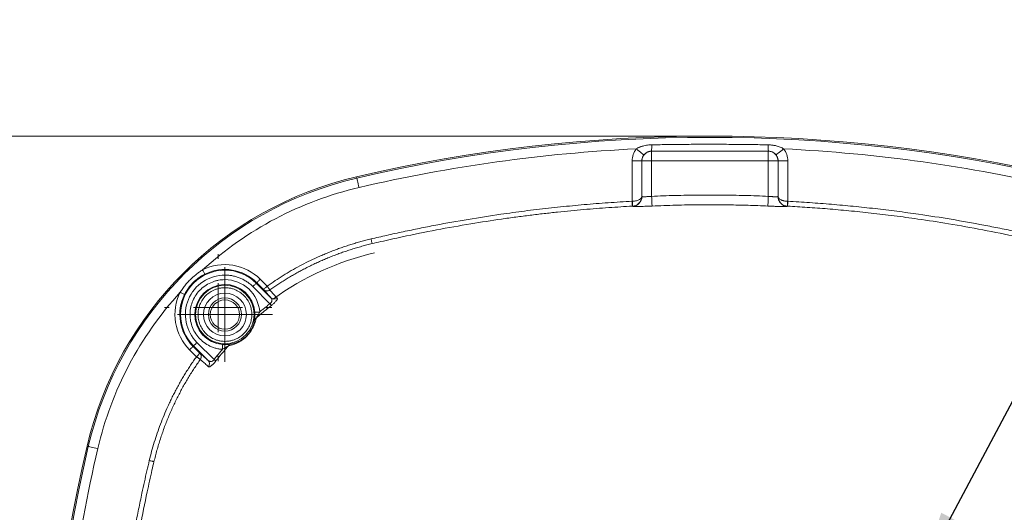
# Model space of a CAD drawing. Header units: millimetres. Extents: x 0 to 420, y 0 to 297.
# Tile 12 of 81: x 52 to 102, y 89 to 114. Entities that reach past the tile are written whole.
import ezdxf

# ---------------------------------------------------------------- set-up
doc = ezdxf.new("R2010")
doc.units = ezdxf.units.MM
doc.styles.add('SLDTEXTSTYLE0', font='TXT', dxfattribs={"width": 0.75})
doc.dimstyles.new('SLDDIMSTYLE0', dxfattribs={"dimtxt": 3.5, "dimasz": 3.302, "dimexe": 0, "dimexo": 0.0625, "dimgap": 0.875, "dimtad": 2, "dimdec": 6, "dimlfac": 2, "dimrnd": 1e-09, "dimzin": 12, "dimdsep": 46, "dimtxsty": 'SLDTEXTSTYLE0', "dimsah": 1, "dimcen": 0.09, "dimadec": 0, "dimazin": 3, "dimtfac": 1, "dimtofl": 0, "dimtmove": 0, "dimatfit": 3, "dimfxl": 1, "dimfrac": 2, "dimtolj": 1, "dimtzin": 12, "dimarcsym": 0})
doc.dimstyles.new('SLDDIMSTYLE4', dxfattribs={"dimtxt": 0.18, "dimasz": 3.302, "dimexe": 0, "dimexo": 0.0625, "dimgap": 0, "dimtad": 0, "dimtih": 1, "dimtoh": 1, "dimdec": 0, "dimrnd": 1e-09, "dimzin": 0, "dimdsep": 46, "dimtxsty": 'Standard', "dimsah": 1, "dimcen": 0.09, "dimadec": 0, "dimazin": 0, "dimtfac": 3.302, "dimtdec": 0, "dimtofl": 0, "dimtmove": 0, "dimatfit": 3, "dimfxl": 1, "dimfrac": 2, "dimtolj": 1, "dimtzin": 0, "dimarcsym": 0})

# ---------------------------------------------------------------- blocks, each defined once
blk = doc.blocks.new('_D_9')
at = {"color": 7, "linetype": 'Continuous', "lineweight": 0}
for p, q in [((85.919, 108.368), (17.907, 108.368)), ((18.907, 108.368), (18.907, 40.345)), ((85.919, 40.345), (17.907, 40.345))]:
    blk.add_line(p, q, dxfattribs=at)
for points in [[(18.907, 108.368), (18.399, 105.066), (19.415, 105.066)], [(18.907, 40.345), (19.415, 43.647), (18.399, 43.647)]]:
    blk.add_solid(points, dxfattribs=at)
at = {"color": 7, "linetype": 'Continuous', "lineweight": 0, "insert": (14.395, 70.477), "char_height": 3.5, "attachment_point": 1, "rotation": 90, "style": 'SLDTEXTSTYLE0'}
blk.add_mtext('136', dxfattribs=at)
blk = doc.blocks.new('SW_CENTERMARKSYMBOL_2')
at = {"color": 0, "linetype": 'Continuous', "lineweight": 0}
for p, q in [((0, 1.25), (0, 2.4325)), ((0, 0), (0, 1.25)), ((-1.25, 0), (-2.4325, 0)), ((0, 0), (-1.25, 0)), ((0, 0), (0, -1.25)), ((0, 0), (1.25, 0)), ((1.25, 0), (2.4325, 0)), ((0, -1.25), (0, -2.4325))]:
    blk.add_line(p, q, dxfattribs=at)
blk = doc.blocks.new('SW_CENTERMARKSYMBOL_8')
at = {"color": 0, "linetype": 'Continuous', "lineweight": 0}
for p, q in [((0, 2.5), (0, 2.75)), ((0, 0), (0, 1.25)), ((-2.5, 0), (-2.75, 0)), ((0, 0), (-1.25, 0)), ((0, 0), (0, -1.25)), ((0, 0), (1.25, 0)), ((2.5, 0), (2.75, 0)), ((0, -2.5), (0, -2.75))]:
    blk.add_line(p, q, dxfattribs=at)

msp = doc.modelspace()

# ---------------------------------------------------------------- linework, layer by layer
at = {"color": 7, "linetype": 'Continuous', "lineweight": 15}
for p, q in [((83.93143818, 107.59376203), (83.93282399, 107.59237623)), ((89.91522298, 107.59237623), (83.93282399, 107.59237623)), ((83.93282399, 107.59237623), (83.93282399, 107.09244972)), ((89.91522298, 107.59237623), (89.91660878, 107.59376203)), ((89.91522298, 107.09244972), (89.91522298, 107.59237623)), ((82.93267295, 107.09275519), (82.93267295, 105.02346074)), ((82.93267295, 107.09275519), (83.43260691, 107.09275519)), ((83.43290493, 107.09244972), (83.43260691, 107.09275519)), ((83.43260691, 107.09275519), (83.43260691, 105.26798879)), ((83.43290493, 107.09244972), (83.43290493, 105.26751941)), ((83.93282399, 107.09244972), (83.43290493, 107.09244972)), ((83.93282399, 105.27736162), (83.93282399, 107.09244972)), ((83.93282399, 107.09244972), (89.91522298, 107.09244972)), ((89.91522298, 107.09244972), (89.91522298, 105.27688479)), ((90.41514203, 107.09244972), (89.91522298, 107.09244972)), ((90.41514203, 107.09244972), (90.41545496, 107.09275519)), ((90.41514203, 105.26693826), (90.41514203, 107.09244972)), ((90.41545496, 105.26740765), (90.41545496, 107.09275519)), ((90.91537401, 107.09275519), (90.41545496, 107.09275519)), ((90.91537401, 105.02289449), (90.91537401, 107.09275519)), ((68.80756423, 106.27959883), (68.8224952, 106.21574735)), ((83.43260691, 105.26798879), (83.43290493, 105.26751941)), ((90.41514203, 105.26693826), (90.41545496, 105.26740765)), ((82.9551439, 104.77435058), (82.946084, 104.77387374)), ((64.22364667, 100.67280596), (63.87197182, 101.02447336)), ((63.49367604, 100.64618503), (64.36949179, 99.77037674)), ((63.6952217, 100.84773069), (63.67042616, 100.82293516)), ((63.67042616, 100.82293516), (64.42124352, 100.0721178)), ((64.04689655, 100.49605583), (63.6952217, 100.84773069)), ((60.45234159, 97.60485058), (60.42755351, 97.58005505)), ((60.42755351, 97.58005505), (60.77922836, 97.2283802)), ((61.2031664, 96.85403322), (60.45234159, 97.60485058)), ((61.50490746, 96.90578496), (60.62909171, 97.78160071)), ((60.25080338, 97.40330493), (60.60247824, 97.05163752)), ((55.0595294, 92.45278155), (54.99567792, 92.46771251))]:
    msp.add_line(p, q, dxfattribs=at)
at = {"color": 7, "linetype": 'Continuous', "lineweight": 15, "flags": 128}
for points in [[(83.14817354, 107.71286701), (83.22351381, 107.65330707), (83.29605267, 107.59595995), (83.36307809, 107.54297143), (83.42210159, 107.49630844), (83.4709327, 107.45770698), (83.50772366, 107.42861246), (83.53113339, 107.41010522), (83.5402827, 107.40287071)], [(90.30797288, 107.40260994), (90.31712219, 107.409837), (90.34054682, 107.42832934), (90.37736759, 107.45740151), (90.4262136, 107.49596571), (90.4852669, 107.54259145), (90.55233702, 107.59553527), (90.62490568, 107.65283024), (90.70029065, 107.71234547)], [(68.8224952, 106.21574735), (68.82501349, 106.20495891), (68.83171901, 106.17628162), (68.84235844, 106.13079583), (68.85651455, 106.07020771), (68.87368068, 105.99678969), (68.89320121, 105.91330593), (68.91433105, 105.82289314), (68.93629536, 105.72894877)], [(82.93267295, 105.02346074), (82.93526575, 104.97535979), (82.93773935, 104.92906933), (82.94003412, 104.88631045), (82.94206068, 104.84868502), (82.94372961, 104.8176161), (82.94498131, 104.79425853), (82.94577107, 104.77949148), (82.946084, 104.77387374)], [(83.95551846, 104.77862721), (83.95489261, 104.79269391), (83.9534621, 104.82412046), (83.95128653, 104.87177437), (83.94845531, 104.93395691), (83.94507274, 105.00843292), (83.94124314, 105.09254252), (83.93711552, 105.18326824), (83.93282399, 105.27736162)], [(89.91522298, 105.27688479), (89.91093144, 105.18279141), (89.90678892, 105.09206569), (89.90294442, 105.00796353), (89.89954695, 104.93348753), (89.89670083, 104.87130498), (89.89452526, 104.82365107), (89.89309475, 104.79222452), (89.892454, 104.77815037)], [(90.91537401, 105.02289449), (90.91278121, 104.974801), (90.91029272, 104.92850309), (90.90799794, 104.88574421), (90.90597138, 104.84812623), (90.90428755, 104.8170573), (90.90303585, 104.79369973), (90.90224609, 104.77893268), (90.90193317, 104.7733075)], [(90.90193317, 104.7733075), (90.89738831, 104.77354591), (90.89284346, 104.77379178)], [(69.55193684, 103.09059387), (69.56205473, 103.04813301), (69.57187459, 103.00696855), (69.58108351, 102.96837454), (69.58939836, 102.93354308), (69.59655091, 102.90353214), (69.60233257, 102.87927305), (69.6065794, 102.86151087), (69.6091424, 102.85078203)], [(61.0311772, 101.28209954), (61.0287036, 101.28706162), (61.02213964, 101.3002417), (61.01172373, 101.32114803), (60.99785075, 101.3489983), (60.98104224, 101.38274198), (60.9619315, 101.42111247), (60.94123379, 101.46266436), (60.91972396, 101.50584047)], [(63.6952217, 100.84773069), (63.6991407, 100.85164224), (63.70954916, 100.86205816), (63.7260671, 100.87857609), (63.74806866, 100.90057021), (63.77472684, 100.92722838), (63.8050358, 100.95753735), (63.83786306, 100.9903646), (63.87197182, 101.02447336)], [(63.67042616, 100.82293516), (63.66651461, 100.81901615), (63.6560987, 100.80860769), (63.63958076, 100.79208975), (63.61758665, 100.77008819), (63.59092847, 100.74343001), (63.56061206, 100.71312105), (63.5277848, 100.68029379), (63.49367604, 100.64618503)], [(64.04689655, 100.49605583), (64.05081556, 100.49996739), (64.06122402, 100.5103833), (64.07774195, 100.52690124), (64.09974352, 100.5489028), (64.12639425, 100.57555353), (64.15671066, 100.60586994), (64.18953792, 100.6386972), (64.22364667, 100.67280596)], [(59.99317721, 100.244107), (59.98821512, 100.24657314), (59.97503504, 100.2531371), (59.95412872, 100.26355302), (59.92627845, 100.277426), (59.89253477, 100.29423451), (59.85416428, 100.31334525), (59.81261239, 100.33404296), (59.76943627, 100.35555279)], [(64.16839317, 99.61179858), (64.18066427, 99.59648763), (64.19262991, 99.58155667), (64.20399204, 99.56737822), (64.21447501, 99.55430245), (64.22381059, 99.54264974), (64.23178271, 99.53271066), (64.23817531, 99.52473109), (64.24283937, 99.51890474)], [(64.36949179, 99.77037674), (64.38152448, 99.75485718), (64.39326659, 99.7397325), (64.40441266, 99.72536033), (64.41469446, 99.71210574), (64.42385122, 99.70030402), (64.43165943, 99.69023829), (64.43792537, 99.68216931), (64.44249258, 99.67628335)], [(63.84579048, 99.34637164), (63.79768208, 99.34279537), (63.75138417, 99.33936065), (63.70864019, 99.3361867), (63.67104456, 99.33339273), (63.64001289, 99.3310905), (63.61672238, 99.32936197), (63.60203728, 99.32827418), (63.59650895, 99.3278644)], [(60.25080338, 97.40330493), (60.28491214, 97.43741369), (60.3177394, 97.47024094), (60.34804836, 97.50055736), (60.37470654, 97.52720808), (60.3967081, 97.54920965), (60.41322604, 97.56572758), (60.4236345, 97.5761435), (60.42755351, 97.58005505)], [(60.62909171, 97.78160071), (60.59498295, 97.74749195), (60.5621557, 97.71466469), (60.53184673, 97.68435573), (60.50518856, 97.65769755), (60.48318699, 97.63569599), (60.46667651, 97.61917805), (60.45626059, 97.60876959), (60.45234159, 97.60485058)], [(61.92891255, 97.42949372), (61.93248138, 97.47759467), (61.93592355, 97.52389257), (61.9390975, 97.56664401), (61.94188401, 97.60423964), (61.94418624, 97.63526385), (61.94591478, 97.65856182), (61.94701001, 97.67323946), (61.9474198, 97.67876779)], [(60.60247824, 97.05163752), (60.636587, 97.08574628), (60.66941425, 97.11857354), (60.69972322, 97.1488825), (60.72638139, 97.17554068), (60.74838296, 97.19753479), (60.76489345, 97.21405273), (60.77530936, 97.22446864), (60.77922836, 97.2283802)], [(61.50490746, 96.90578496), (61.52041957, 96.89375227), (61.5355517, 96.88201016), (61.54991642, 96.87086409), (61.563171, 96.86058229), (61.57497272, 96.85142552), (61.58503846, 96.84361731), (61.59311489, 96.83735137), (61.59899339, 96.83279162)], [(61.66347817, 97.10688358), (61.67878911, 97.09461247), (61.69372008, 97.08264684), (61.70789853, 97.0712847), (61.72098175, 97.06080174), (61.73263446, 97.05146616), (61.74257353, 97.04350149), (61.7505531, 97.03710144), (61.75637201, 97.03243738)], [(55.54632798, 92.33898138), (55.45238361, 92.36094569), (55.36197827, 92.38208299), (55.27849451, 92.40159606), (55.20507649, 92.4187622), (55.14448092, 92.43292575), (55.09899512, 92.44355773), (55.07031784, 92.45026325), (55.0595294, 92.45278155)], [(58.18442956, 91.72226702), (58.22689042, 91.71214169), (58.26805488, 91.70232182), (58.30664888, 91.69312035), (58.34148035, 91.68481296), (58.37149129, 91.6776604), (58.39575038, 91.6718713), (58.41352001, 91.66763937), (58.4242414, 91.66508382)]]:
    msp.add_lwpolyline(points, dxfattribs=at)
at = {"color": 7, "linetype": 'Continuous', "lineweight": 15}
for centre, radius in [((62.061387, 99.21389213), 1.5021438), ((62.061387, 99.21389213), 0.85), ((62.06138917, 99.21388996), 0.75)]:
    msp.add_circle(centre, radius, dxfattribs=at)
for centre, radius, start, end in [((86.91874935, 28.80652978), 79.56187062, 76.842040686, 103.157959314), ((86.91874935, 28.80652978), 79.49629989, 76.842040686, 103.157959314), ((83.93301691, 107.09226425), 0.50011201, 90.022102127, 179.978751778), ((78.7316002, 107.86126449), 5.20671418, 357.055050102, 0.649556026), ((95.10360974, 107.86120933), 5.19389131, 179.350368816, 182.95161764), ((89.91504504, 107.09227923), 0.50009703, 0.019532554, 89.97961354), ((73.02154428, 88.25373485), 18.51187062, 103.157959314, 166.842040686), ((73.02154428, 88.25373485), 18.44629989, 103.157959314, 166.842040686), ((81.15441858, 104.86833022), 1.80317605, 357.012450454, 4.950806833), ((82.93275668, 105.2678557), 0.50014837, 273.168826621, 359.961474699), ((90.91529054, 105.26727812), 0.50014862, 180.03893279, 266.822598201), ((92.6820465, 104.86796885), 1.7916799, 175.023684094, 183.013058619), ((73.02154108, 88.25373165), 14.5, 103.157959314, 125.763884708), ((62.061387, 99.21389213), 2.2755292, 45, 225), ((62.061387, 99.21389213), 2.31059164, 45, 116.478695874), ((62.061387, 99.21389213), 1.53935005, 4.245924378, 265.754102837), ((62.061387, 99.21389213), 2.31059164, 153.521304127, 225), ((64.58961168, 100.24898759), 0.24419411, 226.410647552, 307.581007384), ((63.77838045, 98.8553809), 0.21017211, 124.012754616, 167.260313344), ((62.41985356, 97.49697298), 0.21008799, 102.733049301, 145.996993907), ((61.02625693, 96.68566298), 0.24422428, 322.425055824, 43.58328924), ((132.46874935, 74.35652978), 79.56187062, 166.842040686, 193.157959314), ((132.46874935, 74.35652978), 79.49629989, 166.842040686, 193.157959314)]:
    msp.add_arc(centre, radius, start, end, dxfattribs=at)
for points in [[(68.936295, 105.7289502), (73.6036948, 106.82006646), (78.36039781, 107.48408187), (83.14817521, 107.71286792)], [(83.14817521, 107.71286792), (83.00940383, 107.53733588), (82.93267715, 107.3165486), (82.93267715, 107.09275429)], [(90.91537441, 107.09275429), (90.91537441, 107.31632222), (90.83880465, 107.53689587), (90.700291, 107.71234307)], [(90.700291, 107.71234307), (95.48437448, 107.48306705), (100.23737393, 106.81923188), (104.9012037, 105.7289502)], [(60.91972573, 101.50584416), (63.1866695, 103.5760159), (65.94693462, 105.03011576), (68.936295, 105.7289502)], [(82.95086731, 105.02394688), (82.9448066, 105.02378538), (82.93874187, 105.02362388), (82.93267715, 105.02346238)], [(83.4036273, 105.10647522), (83.42249261, 105.15896896), (83.43210885, 105.2137794), (83.432601, 105.267991)], [(90.41545056, 105.26741119), (90.41594271, 105.21320396), (90.4255582, 105.15839782), (90.44442098, 105.10590937)], [(90.91537441, 105.02289506), (90.90928825, 105.02305755), (90.90320209, 105.02322004), (90.89711998, 105.02338254)], [(82.9604113, 104.76847217), (82.95863439, 104.77078959), (82.95687812, 104.77275033), (82.95514242, 104.77435302)], [(90.89283851, 104.77379103), (90.89110245, 104.77218362), (90.88934575, 104.7702182), (90.88756834, 104.76789617)], [(55.54632893, 92.33898413), (56.24516337, 95.32834451), (57.69926323, 98.08860963), (59.76943497, 100.3555534)], [(64.24283978, 99.51890667), (64.04511654, 99.36048916), (63.85101206, 99.19731746), (63.66081609, 99.02959213)], [(64.44248912, 99.6762837), (64.37554158, 99.62436175), (64.30898819, 99.57190024), (64.24283978, 99.51890667)], [(62.24568775, 97.61446312), (62.07796239, 97.42426693), (61.91479066, 97.23016224), (61.75637313, 97.03243877)], [(62.06138699, 97.67434343), (62.02408017, 97.67450521), (61.98586677, 97.67591115), (61.94741802, 97.67876684)], [(61.75637313, 97.03243877), (61.70337959, 96.96629033), (61.6509181, 96.89973691), (61.59899618, 96.83278934)], [(53.56287935, 78.13688787), (53.79210255, 82.92136998), (54.45595718, 87.6747691), (55.54632893, 92.33898413)]]:
    msp.add_open_spline(points, degree=3, dxfattribs=at)
for points, knots in [([(83.14817521, 107.71286792), (83.16606194, 107.72382449), (83.20244181, 107.74610909), (83.26052741, 107.77557857), (83.3221948, 107.80277336), (83.3876578, 107.82734177), (83.45685426, 107.84938082), (83.5484226, 107.87394716), (83.66259621, 107.89713531), (83.79934979, 107.91493087), (83.89157517, 107.91849696), (83.93797308, 107.92029104)], [0, 0, 0, 0, 0.07607856, 0.154736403, 0.2362414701, 0.3208343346, 0.408729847, 0.5001191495, 0.6652955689, 0.831612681, 1, 1, 1, 1]), ([(83.93144003, 107.59376295), (83.91908728, 107.59350485), (83.89414613, 107.59298372), (83.85655337, 107.58857045), (83.81472505, 107.58056729), (83.7663292, 107.56655072), (83.71464908, 107.54497804), (83.66465262, 107.51685903), (83.61832049, 107.48341999), (83.57619265, 107.4455739), (83.5516896, 107.41643222), (83.54028842, 107.40287271)], [0, 0, 0, 0, 0.0813972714, 0.1643472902, 0.2491066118, 0.3628885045, 0.4994243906, 0.6242714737, 0.7493074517, 0.8833536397, 1, 1, 1, 1]), ([(89.91661412, 107.59376554), (89.68436168, 107.59371348), (89.20844858, 107.59360682), (88.47742404, 107.59350658), (87.71214987, 107.59344345), (86.6691062, 107.59341912), (85.40502504, 107.59346741), (84.40752668, 107.59366747), (83.93144003, 107.59376295)], [0, 0, 0, 0, 0.1164201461, 0.2385588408, 0.3664177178, 0.4999982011, 0.7613588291, 1, 1, 1, 1]), ([(83.93797308, 107.92029104), (84.2224165, 107.92514051), (84.79123042, 107.9348382), (85.64446474, 107.94350777), (86.49759075, 107.9480062), (87.35067131, 107.9479773), (88.20375527, 107.9434215), (89.0569055, 107.9346957), (89.62564913, 107.92496176), (89.91005045, 107.92009429)], [0, 0, 0, 0, 0.1429008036, 0.2857649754, 0.4286056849, 0.5714362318, 0.7142699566, 0.8571201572, 1, 1, 1, 1]), ([(89.91005045, 107.92009429), (89.93800598, 107.91923376), (89.99367633, 107.91752011), (90.07663437, 107.91047559), (90.15863511, 107.9001258), (90.23966531, 107.88611674), (90.32954488, 107.86623894), (90.42584315, 107.83938602), (90.52553016, 107.80335989), (90.61720688, 107.76217792), (90.67307822, 107.72866562), (90.700291, 107.71234307)], [0, 0, 0, 0, 0.1013946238, 0.2019162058, 0.3017621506, 0.4011340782, 0.5002366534, 0.635913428, 0.7639409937, 0.8850247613, 1, 1, 1, 1]), ([(90.30797044, 107.40261026), (90.30076967, 107.41137918), (90.28556338, 107.42989701), (90.25916445, 107.45682835), (90.23169739, 107.48103903), (90.19126492, 107.5118122), (90.13531679, 107.54535484), (90.06072836, 107.57443674), (89.98655431, 107.59104174), (89.93894209, 107.59289598), (89.91661412, 107.59376554)], [0, 0, 0, 0, 0.07472748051, 0.15780629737, 0.24949293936, 0.31842775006, 0.49976490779, 0.68677190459, 0.85311023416, 1, 1, 1, 1]), ([(83.54028842, 107.40287271), (83.53118719, 107.39071303), (83.51283611, 107.36619512), (83.48954, 107.32609282), (83.469521, 107.28348851), (83.4534219, 107.23842788), (83.44162158, 107.19131678), (83.4340224, 107.14252704), (83.43307717, 107.10942828), (83.432601, 107.09275429)], [0, 0, 0, 0, 0.1361740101, 0.2745715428, 0.4151952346, 0.5580475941, 0.7031310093, 0.8504477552, 1, 1, 1, 1]), ([(90.41545056, 107.09275429), (90.41497535, 107.10941149), (90.41403203, 107.14247694), (90.40644811, 107.19121864), (90.39467127, 107.23828536), (90.37860385, 107.28330636), (90.35862361, 107.32587693), (90.33537191, 107.36595148), (90.31705483, 107.39045681), (90.30797044, 107.40261026)], [0, 0, 0, 0, 0.1495511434, 0.2968671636, 0.4419502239, 0.5848025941, 0.725426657, 0.8638249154, 1, 1, 1, 1]), ([(82.93267715, 105.02346238), (82.72831495, 105.01200488), (82.31956702, 104.98908856), (81.7067798, 104.94833519), (81.09421396, 104.90291101), (80.48189408, 104.85235791), (79.86981359, 104.7967987), (79.25797426, 104.73620044), (78.64637564, 104.67057199), (78.03501781, 104.59991092), (77.42390095, 104.52421807), (76.8130243, 104.44349254), (75.8478286, 104.30794353), (74.52988389, 104.10234608), (73.14150526, 103.85388219), (72.03373349, 103.63666985), (71.19567127, 103.46225422), (70.36795611, 103.28173565), (69.81795775, 103.15290748), (69.55193237, 103.09059536)], [0, 0, 0, 0, 0.0453586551, 0.090722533, 0.136094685, 0.1814781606, 0.2268760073, 0.2722912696, 0.3177269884, 0.3631862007, 0.4086719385, 0.4541872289, 0.4997350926, 0.6246619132, 0.7497565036, 0.8122686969, 0.8748199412, 0.9394524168, 1, 1, 1, 1]), ([(83.432601, 105.267991), (83.43164215, 105.24124008), (83.4215531, 105.21417725), (83.38291508, 105.1623078), (83.35451055, 105.13726041), (83.27538714, 105.09067097), (83.22519803, 105.06955903), (83.10169008, 105.03700541), (83.02794775, 105.02598382), (82.95086731, 105.02394688)], [0, 0, 0, 0, 0.25, 0.25, 0.5, 0.5, 0.75, 0.75, 1, 1, 1, 1]), ([(83.43290563, 105.26752242), (83.43363559, 105.26667317), (83.43507592, 105.26499746), (83.44288851, 105.26285161), (83.45433301, 105.26102183), (83.46937406, 105.25953019), (83.48746645, 105.25837099), (83.5081995, 105.25754564), (83.53113876, 105.25705385), (83.5558799, 105.25689533), (83.59497263, 105.25715853), (83.65408597, 105.25872304), (83.7388662, 105.26278261), (83.83315691, 105.26881661), (83.89932809, 105.27449074), (83.93282948, 105.27736345)], [0, 0, 0, 0, 0.0622815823, 0.1228915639, 0.18183191, 0.2391047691, 0.2947124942, 0.3486576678, 0.4009431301, 0.4515720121, 0.5005477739, 0.6206851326, 0.7439382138, 0.8703601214, 1, 1, 1, 1]), ([(89.91522208, 105.27688238), (89.71581944, 105.2854637), (89.31708145, 105.30262345), (88.71879325, 105.32145546), (88.12052572, 105.33522322), (87.52225629, 105.34343105), (86.92399093, 105.34621409), (86.32572844, 105.3435273), (85.72746766, 105.33541572), (85.12921453, 105.3217442), (84.53094655, 105.30300846), (84.13222353, 105.28591272), (83.93282948, 105.27736345)], [0, 0, 0, 0, 0.1000523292, 0.2000708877, 0.3000639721, 0.4000398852, 0.500006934, 0.5999734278, 0.699947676, 0.7999379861, 0.8999526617, 1, 1, 1, 1]), ([(89.91522208, 105.27688238), (89.93209007, 105.27538668), (89.96561563, 105.27241395), (90.01513036, 105.26857758), (90.06307188, 105.26523573), (90.10901926, 105.26242952), (90.15259338, 105.26014814), (90.19346163, 105.25839442), (90.23134613, 105.25716766), (90.27628474, 105.25626), (90.32586346, 105.25635971), (90.37287071, 105.2581809), (90.40687633, 105.26160706), (90.41233217, 105.26512652), (90.41514593, 105.26694164)], [0, 0, 0, 0, 0.0653767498, 0.12993798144, 0.19368958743, 0.25663768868, 0.31878864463, 0.38014906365, 0.44072581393, 0.50052603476, 0.61286640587, 0.73354059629, 0.86257763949, 1, 1, 1, 1]), ([(90.89711335, 105.02338271), (90.88173839, 105.02400597), (90.85067355, 105.02526526), (90.80435625, 105.02995564), (90.75825388, 105.0366964), (90.71286805, 105.04569915), (90.66870251, 105.0569043), (90.62629422, 105.07032811), (90.5861889, 105.08596364), (90.54040367, 105.10793053), (90.49148485, 105.13911645), (90.45174886, 105.1770988), (90.42290165, 105.22084881), (90.41820487, 105.25019931), (90.41545056, 105.26741119)], [0, 0, 0, 0, 0.057579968, 0.1163393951, 0.176397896, 0.2378674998, 0.3008527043, 0.3654506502, 0.4317513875, 0.499838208, 0.6168371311, 0.7491412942, 0.8528900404, 1, 1, 1, 1]), ([(104.28448546, 103.09085314), (104.10792333, 103.13245967), (103.74706233, 103.2174959), (103.19278088, 103.34184488), (102.53829564, 103.48402905), (101.79072475, 103.63925961), (100.68133103, 103.85665228), (99.29213681, 104.10492486), (97.80671784, 104.33634264), (96.50508774, 104.51443019), (95.38884356, 104.65023497), (94.27177226, 104.76934062), (93.15385068, 104.8713385), (92.03516161, 104.957757), (91.28860098, 105.00118446), (90.91537441, 105.02289506)], [0, 0, 0, 0, 0.0402334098, 0.082229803, 0.1259918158, 0.188781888, 0.2515720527, 0.3767280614, 0.5017558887, 0.5849799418, 0.6681059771, 0.7511524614, 0.8341379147, 0.9170808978, 1, 1, 1, 1]), ([(82.94607752, 104.77387036), (82.74640157, 104.76268932), (82.34162718, 104.7400236), (81.72669311, 104.6992332), (81.09579063, 104.65245689), (80.44895394, 104.59882118), (79.78618445, 104.53803436), (79.10749128, 104.46962973), (78.41287978, 104.39317571), (77.7023542, 104.30821981), (76.97591717, 104.21428722), (75.9621832, 104.07309023), (74.6034186, 103.86236511), (72.90483575, 103.56028148), (71.36469988, 103.24847196), (70.26612243, 103.00475523), (69.75473123, 102.88490532), (69.60913529, 102.85078338)], [0, 0, 0, 0, 0.044465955, 0.0901394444, 0.1370247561, 0.1851267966, 0.2344511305, 0.2850040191, 0.3367924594, 0.3898242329, 0.4441080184, 0.4996534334, 0.6173947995, 0.7498092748, 0.88321428, 0.9667504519, 1, 1, 1, 1]), ([(83.95552576, 104.7786262), (83.93402808, 104.77766549), (83.89121698, 104.77575231), (83.82744171, 104.77310839), (83.76446537, 104.77065696), (83.70228179, 104.76841352), (83.64087769, 104.76637431), (83.54070712, 104.76333938), (83.40718338, 104.76010393), (83.25668319, 104.75814748), (83.13131936, 104.7581595), (83.04759982, 104.75988891), (82.99649987, 104.76237839), (82.96777056, 104.76511548), (82.96287203, 104.76734979), (82.9604113, 104.76847217)], [0, 0, 0, 0, 0.0420008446, 0.0836417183, 0.1251013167, 0.1665602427, 0.2081987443, 0.2501944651, 0.3750685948, 0.4998529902, 0.6246370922, 0.7493888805, 0.8331123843, 0.9161658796, 1, 1, 1, 1]), ([(86.91874935, 104.84618635), (86.72740387, 104.84569202), (86.34159918, 104.84469533), (85.75824563, 104.83660507), (85.16558732, 104.82331052), (84.56358864, 104.80460271), (84.15927268, 104.78733029), (83.95552576, 104.7786262)], [0, 0, 0, 0, 0.19365326, 0.390457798, 0.5904351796, 0.7936080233, 1, 1, 1, 1]), ([(89.8924469, 104.77814998), (89.7218182, 104.78554152), (89.38278687, 104.80022818), (88.87736995, 104.81717), (88.37849023, 104.83036659), (87.88612424, 104.83950828), (87.40026837, 104.84515144), (87.0785304, 104.84584294), (86.91874935, 104.84618635)], [0, 0, 0, 0, 0.1722391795, 0.3422312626, 0.5099902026, 0.6755294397, 0.838861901, 1, 1, 1, 1]), ([(90.88756834, 104.76789617), (90.88673263, 104.76732367), (90.8850686, 104.76618375), (90.87729987, 104.76461622), (90.86567949, 104.76317751), (90.84985131, 104.7618833), (90.82991878, 104.76073773), (90.79021505, 104.75909896), (90.71712852, 104.75758092), (90.59186017, 104.75757208), (90.44144972, 104.75953842), (90.28898686, 104.76324179), (90.14708683, 104.76776645), (90.02082579, 104.772483), (89.93536816, 104.77625532), (89.8924469, 104.77814998)], [0, 0, 0, 0, 0.0420274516, 0.0836829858, 0.1251464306, 0.1665987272, 0.2082196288, 0.2501854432, 0.3749626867, 0.49982139, 0.624510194, 0.7493704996, 0.8331300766, 0.9161892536, 1, 1, 1, 1]), ([(104.22729983, 102.85103608), (104.08103406, 102.88531082), (103.56728262, 103.00569919), (102.46362343, 103.2504561), (100.91960753, 103.56278763), (99.2190688, 103.86485722), (97.70127615, 104.09994526), (96.37657163, 104.27987961), (95.19680813, 104.42087885), (94.06094303, 104.53893828), (92.96897585, 104.63570455), (91.92101236, 104.71448334), (91.23663594, 104.75398619), (90.90193875, 104.77330523)], [0, 0, 0, 0, 0.0334312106, 0.1174255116, 0.2515612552, 0.3839582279, 0.5017459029, 0.5933280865, 0.6814474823, 0.7661438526, 0.8474504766, 0.9253950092, 1, 1, 1, 1]), ([(69.55193237, 103.09059536), (69.46535287, 103.06948513), (69.29228426, 103.02728673), (69.03423363, 102.95831357), (68.77753208, 102.88523443), (68.52227734, 102.80763991), (68.26844332, 102.72563963), (68.0160371, 102.63920424), (67.76505688, 102.5483417), (67.51550324, 102.45304969), (67.267376, 102.3533297), (67.02067569, 102.24917833), (66.70739989, 102.1105075), (66.33028693, 101.93238163), (65.89311349, 101.70839795), (65.46361902, 101.47068955), (65.04203037, 101.21894302), (64.62752463, 100.95431785), (64.35837963, 100.76671707), (64.22364502, 100.67280369)], [0, 0, 0, 0, 0.0454114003, 0.090775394, 0.1361057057, 0.1814160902, 0.2267203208, 0.2720321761, 0.317365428, 0.3627338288, 0.4081510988, 0.4536309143, 0.499186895, 0.5827266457, 0.6661230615, 0.7494623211, 0.8328307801, 0.9163147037, 1, 1, 1, 1]), ([(69.60913529, 102.85078338), (69.51933127, 102.82893644), (69.34011694, 102.78533834), (69.07347482, 102.71383344), (68.80928182, 102.63816344), (68.54772946, 102.55798468), (68.28887037, 102.47352265), (68.03278988, 102.38484978), (67.77956045, 102.29207767), (67.52925385, 102.19530596), (67.28193795, 102.09463592), (67.0376777, 101.99016687), (66.79653488, 101.88199715), (66.55856823, 101.77022386), (66.32383346, 101.654943), (66.0923835, 101.53624914), (65.86426774, 101.41423687), (65.63953629, 101.28899597), (65.41822603, 101.1606378), (65.20037093, 101.02927742), (64.98598473, 100.89505355), (64.77515317, 100.75799829), (64.56768333, 100.6185308), (64.43175328, 100.52297417), (64.36399203, 100.47533911)], [0, 0, 0, 0, 0.0478581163, 0.0955064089, 0.1429414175, 0.1901597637, 0.2371581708, 0.2839334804, 0.3304826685, 0.3768028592, 0.4228913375, 0.4687455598, 0.5143631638, 0.5597419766, 0.6048800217, 0.6497755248, 0.6944269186, 0.738832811, 0.782991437, 0.8269006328, 0.8705582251, 0.9139620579, 0.9571100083, 1, 1, 1, 1]), ([(59.76943497, 100.3555534), (59.79022696, 100.38858693), (59.83180795, 100.45464926), (59.89837101, 100.5510158), (59.96793799, 100.64527407), (60.04076519, 100.73719225), (60.1167187, 100.82677948), (60.19576769, 100.91398481), (60.29814035, 101.01970263), (60.42635316, 101.14081254), (60.58355788, 101.27269276), (60.74740444, 101.39563063), (60.86229436, 101.46911211), (60.91972573, 101.50584416)], [0, 0, 0, 0, 0.0713343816, 0.1426585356, 0.2140127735, 0.2854371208, 0.3569712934, 0.4286546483, 0.5005261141, 0.6259064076, 0.750805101, 0.8754320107, 1, 1, 1, 1]), ([(63.8719718, 101.02447692), (63.49243407, 101.40401464), (63.00319848, 101.65469599), (61.94369512, 101.82744927), (61.40016844, 101.74516105), (60.91972573, 101.50584416)], [0, 0, 0, 0, 0.5, 0.5, 1, 1, 1, 1]), ([(61.03117501, 101.28210319), (61.00623359, 101.26934389), (60.94438196, 101.2377024), (60.83686606, 101.17505951), (60.70042365, 101.08430703), (60.55965613, 100.97339569), (60.42676639, 100.85012528), (60.30305918, 100.71710892), (60.17783177, 100.55794666), (60.07252916, 100.39642364), (60.01493794, 100.28587655), (59.99317594, 100.24410412)], [0, 0, 0, 0, 0.0562653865, 0.1395311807, 0.2497942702, 0.3852086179, 0.4990209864, 0.6135604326, 0.7496974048, 0.9054181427, 1, 1, 1, 1]), ([(60.62909465, 97.78159977), (60.34582307, 98.06487136), (60.15289489, 98.42581458), (59.99658598, 99.21163253), (60.03670138, 99.618931), (60.34331234, 100.35915533), (60.60294998, 100.67552471), (61.26913427, 101.12065482), (61.66078049, 101.2394594), (62.061387, 101.2394594)], [0, 0, 0, 0, 0.25, 0.25, 0.5, 0.5, 0.75, 0.75, 1, 1, 1, 1]), ([(61.92891157, 97.42949093), (61.8973968, 97.43230054), (61.83458258, 97.43790056), (61.74131337, 97.45248243), (61.64928522, 97.47156345), (61.55853205, 97.49558142), (61.46904964, 97.52441666), (61.38083405, 97.55810872), (61.2147991, 97.63166168), (60.98247419, 97.77072398), (60.71932002, 98.01315059), (60.50746851, 98.30171964), (60.36239843, 98.61934229), (60.28089778, 98.94956372), (60.26339223, 99.28045618), (60.3053361, 99.60922954), (60.41101095, 99.93243921), (60.57921624, 100.23853726), (60.81177409, 100.51057371), (61.09222342, 100.73295617), (61.35534268, 100.86499712), (61.57217647, 100.93789403), (61.73272323, 100.97547544), (61.89611536, 100.99892817), (62.00613494, 101.00177461), (62.061387, 101.00320411)], [0, 0, 0, 0, 0.0173098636, 0.0345014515, 0.0516224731, 0.0687212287, 0.0858462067, 0.1030456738, 0.1203672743, 0.1852025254, 0.2500852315, 0.3149204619, 0.3798031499, 0.4398847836, 0.5000138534, 0.560095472, 0.6202245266, 0.6850597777, 0.7499424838, 0.8147777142, 0.8796604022, 0.9098658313, 0.9398181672, 0.9697765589, 1, 1, 1, 1]), ([(63.49367936, 100.64618448), (63.46972341, 100.66949032), (63.42198261, 100.71593553), (63.34640817, 100.78091805), (63.26832908, 100.84205412), (63.1874426, 100.89903859), (63.10383081, 100.95195143), (63.0174747, 101.00076938), (62.92837791, 101.04550066), (62.80653658, 101.09941603), (62.65011597, 101.15574726), (62.45733246, 101.20392431), (62.26063436, 101.23399188), (62.12802254, 101.23763086), (62.061387, 101.2394594)], [0, 0, 0, 0, 0.0630233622, 0.125596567, 0.1878696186, 0.2499946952, 0.3121250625, 0.3744139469, 0.4370134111, 0.5000732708, 0.6256345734, 0.7499946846, 0.8743759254, 1, 1, 1, 1]), ([(63.84578813, 99.34636841), (63.81235222, 99.79673645), (63.60982865, 100.21784191), (62.94793857, 100.83241399), (62.5129945, 101.00320411), (62.061387, 101.00320411)], [0, 0, 0, 0, 0.5, 0.5, 1, 1, 1, 1]), ([(62.061387, 97.83672929), (62.03236426, 97.83724119), (61.97454368, 97.83826103), (61.88836885, 97.8466171), (61.8032036, 97.85998975), (61.71905428, 97.87885457), (61.63591557, 97.90309235), (61.49344933, 97.9544731), (61.29969047, 98.05430433), (61.08107762, 98.23343863), (60.90183005, 98.4521707), (60.77558671, 98.69703609), (60.70016073, 98.9541936), (60.6762604, 99.21380398), (60.70014266, 99.47350062), (60.77552046, 99.73058407), (60.90178196, 99.9755332), (61.08094581, 100.19422507), (61.29963364, 100.37341028), (61.51905026, 100.48661567), (61.7179125, 100.55127825), (61.88828304, 100.58495911), (62.00352506, 100.58901736), (62.061387, 100.59105497)], [0, 0, 0, 0, 0.0201464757, 0.0401368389, 0.0600503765, 0.0799672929, 0.099967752, 0.120130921, 0.1850811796, 0.2500934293, 0.3150437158, 0.3800559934, 0.4400118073, 0.500028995, 0.5599848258, 0.6200020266, 0.6849522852, 0.7499645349, 0.8149148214, 0.879927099, 0.9200449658, 0.9598553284, 1, 1, 1, 1]), ([(62.061387, 100.59105497), (62.09040974, 100.59054307), (62.14823033, 100.58952323), (62.23440515, 100.58116716), (62.31957041, 100.56779451), (62.40371972, 100.54892968), (62.48685844, 100.5246919), (62.62932468, 100.47331115), (62.82308354, 100.37347992), (63.04169638, 100.19434562), (63.22094396, 99.97561355), (63.3471873, 99.73074816), (63.42261328, 99.47359065), (63.44651361, 99.21398027), (63.42263135, 98.95428363), (63.34725355, 98.69720018), (63.22099205, 98.45225105), (63.0418282, 98.23355918), (62.82314037, 98.05437397), (62.60372375, 97.94116858), (62.40486151, 97.876506), (62.23449097, 97.84282514), (62.11924894, 97.83876689), (62.061387, 97.83672929)], [0, 0, 0, 0, 0.0201464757, 0.0401368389, 0.0600503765, 0.0799672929, 0.099967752, 0.120130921, 0.1850811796, 0.2500934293, 0.3150437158, 0.3800559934, 0.4400118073, 0.500028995, 0.5599848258, 0.6200020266, 0.6849522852, 0.7499645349, 0.8149148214, 0.879927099, 0.9200449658, 0.9598553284, 1, 1, 1, 1]), ([(64.42124653, 100.07211686), (64.39423709, 100.10241955), (64.34025107, 100.1629881), (64.26272157, 100.25042096), (64.18784754, 100.33521252), (64.11562297, 100.41736916), (64.06979724, 100.46983397), (64.04689525, 100.49605392)], [0, 0, 0, 0, 0.2004513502, 0.4006589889, 0.6006409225, 0.8004152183, 1, 1, 1, 1]), ([(64.36399203, 100.47533911), (64.35649646, 100.47030643), (64.3384136, 100.45816523), (64.30364739, 100.44195359), (64.25616595, 100.42850212), (64.19526847, 100.4250405), (64.13314479, 100.43865157), (64.08195644, 100.46478405), (64.05736206, 100.48671893), (64.04689525, 100.49605392)], [0, 0, 0, 0, 0.0772709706, 0.1864142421, 0.3274488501, 0.5002495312, 0.7099095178, 0.8765440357, 1, 1, 1, 1]), ([(64.22364502, 100.67280369), (64.23045138, 100.66316296), (64.24346544, 100.64472946), (64.26159674, 100.61879299), (64.27752554, 100.59626831), (64.29122739, 100.57717242), (64.30276635, 100.56131682), (64.31885069, 100.53900346), (64.33708434, 100.51298152), (64.3546722, 100.48835986), (64.36094948, 100.47958985), (64.36399203, 100.47533911)], [0, 0, 0, 0, 0.1072249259, 0.2050188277, 0.2931897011, 0.3717174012, 0.4407106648, 0.5003724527, 0.6789454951, 0.8443876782, 1, 1, 1, 1]), ([(64.36399203, 100.47533911), (64.38673326, 100.44960819), (64.43233746, 100.3980086), (64.50429962, 100.31702583), (64.57918425, 100.23307352), (64.65701964, 100.14612452), (64.71131986, 100.08573553), (64.73854078, 100.05546229)], [0, 0, 0, 0, 0.1978863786, 0.3968321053, 0.5968347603, 0.7978916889, 1, 1, 1, 1]), ([(59.76943497, 100.3555534), (59.53011808, 99.87511069), (59.44782986, 99.33158401), (59.62058314, 98.27208065), (59.87126449, 97.78284506), (60.25080221, 97.40330734)], [0, 0, 0, 0, 0.5, 0.5, 1, 1, 1, 1]), ([(62.061387, 100.31389213), (61.45428049, 100.31389213), (60.961387, 99.82099864), (60.961387, 98.60678562), (61.45428049, 98.11389213), (62.061387, 98.11389213)], [0, 0, 0, 0, 0.5, 0.5, 1, 1, 1, 1]), ([(62.061387, 98.11389213), (62.66849352, 98.11389213), (63.161387, 98.60678562), (63.161387, 99.82099864), (62.66849352, 100.31389213), (62.061387, 100.31389213)], [0, 0, 0, 0, 0.5, 0.5, 1, 1, 1, 1]), ([(64.36948995, 99.77037389), (64.37805161, 99.77662224), (64.39503752, 99.78901867), (64.41711753, 99.81079851), (64.43579847, 99.83419057), (64.45058776, 99.85913389), (64.46125575, 99.88526687), (64.46756873, 99.91235454), (64.46934384, 99.94090683), (64.46569096, 99.9752392), (64.45592517, 100.01286141), (64.440426, 100.04824143), (64.42727233, 100.06461569), (64.42124653, 100.07211686)], [0, 0, 0, 0, 0.0719094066, 0.1426648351, 0.2132723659, 0.2847443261, 0.358057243, 0.4341167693, 0.5137348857, 0.603811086, 0.7396009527, 0.8807092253, 1, 1, 1, 1]), ([(64.73854078, 100.05546229), (64.74157451, 100.05131974), (64.74746477, 100.04327657), (64.75006615, 100.02719344), (64.74748515, 100.0085568), (64.73783129, 99.98286508), (64.71490778, 99.94561985), (64.67665169, 99.89645075), (64.62903802, 99.84235296), (64.57299774, 99.78646696), (64.51056535, 99.73039881), (64.46541493, 99.69450788), (64.44248912, 99.6762837)], [0, 0, 0, 0, 0.0752671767, 0.1461384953, 0.2137883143, 0.2795650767, 0.3845229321, 0.5057301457, 0.6309995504, 0.7526403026, 0.8743993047, 1, 1, 1, 1]), ([(63.84578813, 99.34636841), (63.89912439, 99.39112216), (64.00580565, 99.480637), (64.11419482, 99.56807605), (64.16839385, 99.61179916)], [0, 0, 0, 0, 0.49995896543, 1, 1, 1, 1]), ([(64.16839385, 99.61179916), (64.20175367, 99.63842658), (64.26847311, 99.69168124), (64.33581774, 99.74414306), (64.36948995, 99.77037389)], [0, 0, 0, 0, 0.5000015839, 1, 1, 1, 1]), ([(63.66081609, 99.02959213), (63.65666428, 99.00748868), (63.6485643, 98.96436593), (63.63263045, 98.89767611), (63.61419974, 98.83159695), (63.59299084, 98.76593509), (63.56903477, 98.70076951), (63.53434322, 98.61691061), (63.48486764, 98.51405444), (63.40719726, 98.38157036), (63.30827652, 98.24299043), (63.18094508, 98.10029519), (63.03844399, 97.9718813), (62.89942815, 97.87179092), (62.7664961, 97.79320749), (62.63855262, 97.73115182), (62.50762777, 97.68025315), (62.37376693, 97.63983136), (62.28984156, 97.62320853), (62.24568775, 97.61446312)], [0, 0, 0, 0, 0.0468429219, 0.09138826, 0.1336976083, 0.173842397, 0.2119057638, 0.2479847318, 0.3144212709, 0.3733072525, 0.4388969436, 0.4986663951, 0.5585483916, 0.6241469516, 0.6829795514, 0.7494231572, 0.824201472, 0.9075109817, 1, 1, 1, 1]), ([(63.59651224, 99.32786184), (63.60271584, 99.24430194), (63.60204855, 99.16013682), (63.59378717, 99.0480193), (63.58982851, 99.01222569), (63.58127038, 98.94899511), (63.57658091, 98.921033), (63.57338248, 98.90173102)], [0, 0, 0, 0, 0.5, 0.5, 0.75, 0.75, 1, 1, 1, 1]), ([(63.66081609, 99.02959213), (63.67119242, 99.04511395), (63.68609292, 99.06738749), (63.71808294, 99.11688599), (63.73540346, 99.14445648), (63.78599648, 99.2287951), (63.81914796, 99.28955251), (63.84578813, 99.34636841)], [0, 0, 0, 0, 0.25, 0.25, 0.5, 0.5, 1, 1, 1, 1]), ([(63.57338248, 98.90173102), (63.56519305, 98.85230926), (63.55401564, 98.80035542), (63.52268683, 98.6893895), (63.50269296, 98.630483), (63.44706559, 98.5010464), (63.4112948, 98.4300322), (63.33689167, 98.31429278), (63.30832334, 98.27389469), (63.24362875, 98.19258073), (63.20685739, 98.15104643), (63.12952683, 98.07333343), (63.08789085, 98.03609787), (63.00637508, 97.97064727), (62.96574144, 97.94167145), (62.88868854, 97.89171028), (62.85135779, 97.87007402), (62.78000733, 97.83232376), (62.7461789, 97.81628384), (62.64858807, 97.77398488), (62.58842551, 97.75338218), (62.47573116, 97.72141974), (62.42328488, 97.71013833), (62.37354881, 97.7018968)], [0, 0, 0, 0, 0.125, 0.125, 0.25, 0.25, 0.375, 0.375, 0.4375, 0.4375, 0.5, 0.5, 0.5625, 0.5625, 0.625, 0.625, 0.6875, 0.6875, 0.75, 0.75, 0.875, 0.875, 1, 1, 1, 1]), ([(61.66348061, 97.10688465), (61.70720375, 97.16108378), (61.79464287, 97.26947314), (61.88415779, 97.37615459), (61.92891157, 97.42949093)], [0, 0, 0, 0, 0.5000410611, 1, 1, 1, 1]), ([(61.92891157, 97.42949093), (61.98639848, 97.45644577), (62.04660698, 97.48933987), (62.13143767, 97.54025228), (62.15846069, 97.55723657), (62.20827013, 97.58943324), (62.23027317, 97.60415847), (62.24568775, 97.61446312)], [0, 0, 0, 0, 0.5, 0.5, 0.75, 0.75, 1, 1, 1, 1]), ([(62.37354881, 97.7018968), (62.3439203, 97.69698645), (62.29443126, 97.68883909), (62.18582877, 97.67756208), (62.12473631, 97.67407127), (62.06138717, 97.67434343)], [0, 0, 0, 0, 0.5, 0.5, 1, 1, 1, 1]), ([(60.60247552, 97.05163403), (60.55091061, 96.97830849), (60.44785981, 96.83176978), (60.2982654, 96.60873995), (60.15249559, 96.38359705), (60.01089571, 96.1560957), (59.87337344, 95.92630162), (59.73995353, 95.69419731), (59.61062947, 95.45978751), (59.48540284, 95.22307107), (59.36427403, 94.98404829), (59.24724007, 94.74271955), (59.10313061, 94.43180961), (58.93718868, 94.04955459), (58.75633426, 93.5937917), (58.59029946, 93.13321432), (58.43944994, 92.66774068), (58.3024119, 92.1976988), (58.22377466, 91.8808235), (58.18442625, 91.72226582)], [0, 0, 0, 0, 0.045670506, 0.0912710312, 0.1368154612, 0.1823177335, 0.2277918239, 0.2732517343, 0.3187114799, 0.3641850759, 0.4096865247, 0.455229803, 0.5008288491, 0.5842744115, 0.6675069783, 0.7506109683, 0.8336711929, 0.9167725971, 1, 1, 1, 1]), ([(60.79994009, 96.91128705), (60.74755175, 96.83668863), (60.64242881, 96.68699873), (60.48943926, 96.458139), (60.33939619, 96.22521629), (60.19282202, 95.98800034), (60.04977008, 95.74659957), (59.91042442, 95.50103467), (59.77493695, 95.25135307), (59.64343378, 94.99761734), (59.51603892, 94.73989367), (59.39287851, 94.47825168), (59.27408021, 94.21276544), (59.15977348, 93.94351337), (59.05008925, 93.67057841), (58.94516111, 93.39404786), (58.84512097, 93.11401445), (58.75011549, 92.83057254), (58.66024435, 92.54383287), (58.57579243, 92.25386745), (58.49635697, 91.96091705), (58.44831995, 91.76385158), (58.42424327, 91.66508021)], [0, 0, 0, 0, 0.04719280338, 0.09469753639, 0.14251142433, 0.1906316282, 0.23905526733, 0.28777944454, 0.3368014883, 0.38611946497, 0.43573135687, 0.48563484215, 0.53582730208, 0.58630583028, 0.63706724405, 0.68810809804, 0.73942470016, 0.79101313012, 0.84286926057, 0.89498878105, 0.94736722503, 1, 1, 1, 1]), ([(60.79994009, 96.91128705), (60.79713123, 96.91323389), (60.79126079, 96.91730274), (60.77634704, 96.92762188), (60.75561071, 96.94255738), (60.72993873, 96.96111361), (60.69974607, 96.98241498), (60.6702568, 97.00351136), (60.63702136, 97.02696026), (60.61523679, 97.04251951), (60.60247552, 97.05163403)], [0, 0, 0, 0, 0.1081089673, 0.2259451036, 0.3561888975, 0.5000063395, 0.6188001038, 0.7570057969, 0.8576554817, 1, 1, 1, 1]), ([(60.77922529, 97.2283838), (60.80544531, 97.20548175), (60.85791024, 97.1596559), (60.94006704, 97.08743116), (61.02485874, 97.012557), (61.11229172, 96.93502738), (61.17286033, 96.88104129), (61.20316306, 96.85403182)], [0, 0, 0, 0, 0.1995848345, 0.3993591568, 0.5993410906, 0.7995487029, 1, 1, 1, 1]), ([(60.77922529, 97.2283838), (60.78644822, 97.22050354), (60.79985629, 97.20587526), (60.81495018, 97.18279262), (60.82949814, 97.15495991), (60.84191749, 97.11979285), (60.84774294, 97.08297488), (60.84832338, 97.05297841), (60.84621161, 97.02320683), (60.83911151, 96.98942649), (60.8239881, 96.94888525), (60.80870254, 96.92498683), (60.79994009, 96.91128705)], [0, 0, 0, 0, 0.0942628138, 0.1749819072, 0.2421644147, 0.3700284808, 0.5000184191, 0.5652169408, 0.6301439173, 0.7580079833, 0.861277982, 1, 1, 1, 1]), ([(61.21981766, 96.53673766), (61.18954444, 96.56395856), (61.12915544, 96.61825879), (61.04220637, 96.69609422), (60.95825391, 96.77097899), (60.8772709, 96.84294136), (60.82567112, 96.88854573), (60.79994009, 96.91128705)], [0, 0, 0, 0, 0.2021079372, 0.403164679, 0.6031673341, 0.8021132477, 1, 1, 1, 1]), ([(61.20316306, 96.85403182), (61.20783137, 96.85006128), (61.2177511, 96.84162425), (61.23810492, 96.83018667), (61.26685019, 96.8181022), (61.30007112, 96.80958567), (61.33936373, 96.80544157), (61.37783038, 96.8091556), (61.42230345, 96.82482134), (61.46705571, 96.85627007), (61.49202757, 96.88894002), (61.50490597, 96.90578845)], [0, 0, 0, 0, 0.0771712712, 0.1639818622, 0.2605677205, 0.3963010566, 0.4864391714, 0.6109191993, 0.7225571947, 0.85691814, 1, 1, 1, 1]), ([(61.50490597, 96.90578845), (61.53113678, 96.93946068), (61.58359857, 97.00680534), (61.6368532, 97.07352481), (61.66348061, 97.10688465)], [0, 0, 0, 0, 0.4999983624, 1, 1, 1, 1]), ([(61.59899618, 96.83278934), (61.58855917, 96.81952173), (61.56793581, 96.79330516), (61.53627103, 96.75564818), (61.50466534, 96.72002096), (61.47303604, 96.686502), (61.44141408, 96.65509706), (61.40978531, 96.6257896), (61.37146737, 96.59291839), (61.3296374, 96.56033493), (61.28396043, 96.53230206), (61.24489612, 96.5217173), (61.22843123, 96.5315787), (61.21981766, 96.53673766)], [0, 0, 0, 0, 0.07248900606, 0.14323703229, 0.21290682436, 0.28219355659, 0.35180530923, 0.42244175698, 0.49477414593, 0.61589417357, 0.72098984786, 0.85403652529, 1, 1, 1, 1]), ([(58.18442625, 91.72226582), (58.14280291, 91.54563172), (58.05773303, 91.18462652), (57.93333786, 90.63012739), (57.79110343, 89.97538786), (57.63582095, 89.22752583), (57.41836036, 88.11769559), (57.17002127, 86.72795416), (56.93855859, 85.24194823), (56.76045088, 83.93980294), (56.62464191, 82.82311594), (56.50554531, 81.70560209), (56.40357004, 80.58723825), (56.3171865, 79.46810716), (56.2737936, 78.72125215), (56.25210027, 78.34787841)], [0, 0, 0, 0, 0.0402340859, 0.0822305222, 0.1259919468, 0.1887820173, 0.2515721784, 0.3767281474, 0.5017557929, 0.5849799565, 0.6681060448, 0.7511525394, 0.834137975, 0.9170809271, 1, 1, 1, 1]), ([(58.42424327, 91.66508021), (58.3899527, 91.51874634), (58.26951512, 91.00478282), (58.02466891, 89.90069049), (57.71223644, 88.35607285), (57.41008851, 86.65487486), (57.17495534, 85.13648124), (56.9950017, 83.81125561), (56.85399956, 82.63102197), (56.73595156, 81.49470618), (56.63920967, 80.40230777), (56.56046548, 79.35393252), (56.52099459, 78.66928827), (56.5016912, 78.33446039)], [0, 0, 0, 0, 0.03343370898, 0.11742808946, 0.25156137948, 0.38395946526, 0.50174580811, 0.5933283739, 0.68144798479, 0.76614442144, 0.84745097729, 0.92539531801, 1, 1, 1, 1])]:
    msp.add_open_spline(points, degree=3, knots=knots, dxfattribs=at)
at = {"color": 8, "linetype": 'Continuous', "lineweight": 15}
for points, knots in [([(82.95514242, 104.77435302), (83.01292594, 104.77743723), (83.06874279, 104.79072392), (83.1692003, 104.8313645), (83.21368081, 104.85894554), (83.32589639, 104.95169908), (83.37532932, 105.02773455), (83.4036273, 105.10647522)], [0, 0, 0, 0, 0.25, 0.25, 0.5, 0.5, 1, 1, 1, 1]), ([(90.44442098, 105.10590937), (90.47271483, 105.02717756), (90.52214086, 104.95114864), (90.63433908, 104.8583995), (90.67881207, 104.83081906), (90.77925331, 104.79017433), (90.83506181, 104.77688293), (90.89283851, 104.77379103)], [0, 0, 0, 0, 0.5, 0.5, 0.75, 0.75, 1, 1, 1, 1])]:
    msp.add_open_spline(points, degree=3, knots=knots, dxfattribs=at)

# ---------------------------------------------------------------- block references
at = {"color": 7, "linetype": 'Continuous', "lineweight": 0}
for name, p in [('SW_CENTERMARKSYMBOL_8', (61.70782938, 99.56744335)), ('SW_CENTERMARKSYMBOL_2', (62.06138917, 99.21388996))]:
    msp.add_blockref(name, p, dxfattribs=at)

# ---------------------------------------------------------------- dimensions: what is measured, and where the dimension line sits
dim = msp.add_linear_dim(base=(18.9067342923, 40.3446591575), p1=(86.918749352, 108.3684004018), p2=(86.918749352, 40.3446591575), angle=90, dimstyle='SLDDIMSTYLE0', dxfattribs=at)
dim.commit()
dim.dimension.update_dxf_attribs({"geometry": '_D_9', "text_midpoint": (18.9067342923, 74.3565297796), "dimtype": 160})

# ---------------------------------------------------------------- leaders
msp.add_leader([(97.71070699, 85.87812999), (112.82508251, 114.33949398)], dimstyle='SLDDIMSTYLE4', dxfattribs=at)

doc.saveas('drawing.dxf')
